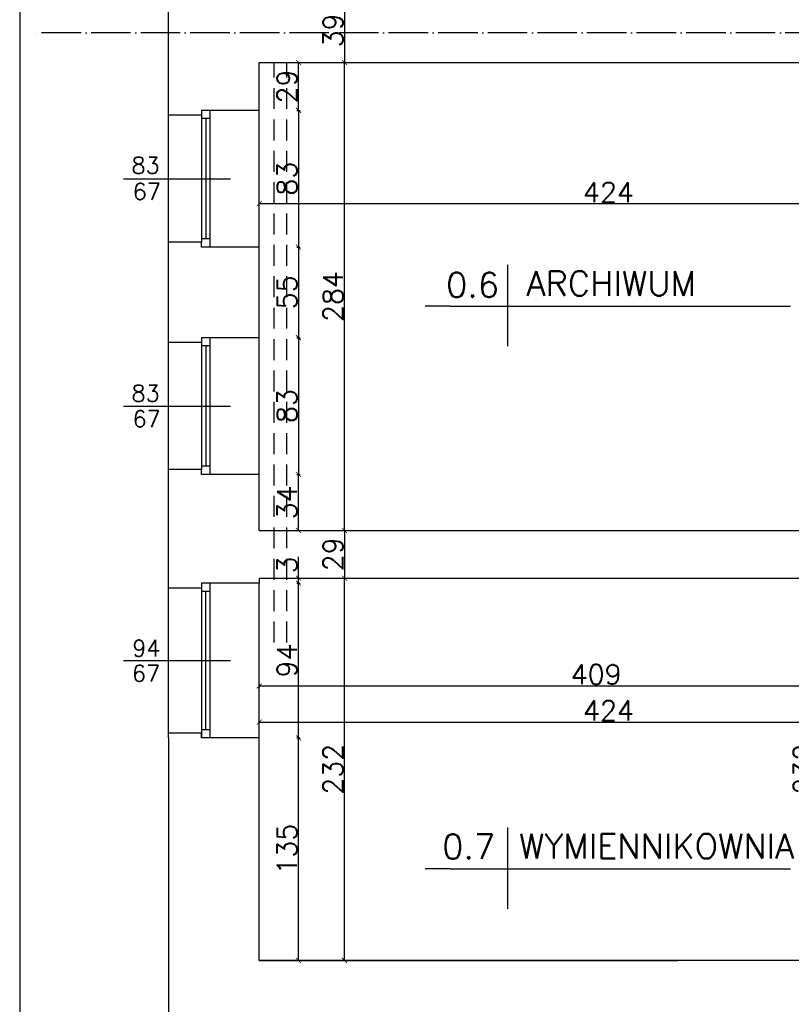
# Model space of a CAD drawing. Header units: millimetres. Extents: x -155361 to 49141, y -33787 to 6941.
# Tile 38 of 44: x -22280 to -21812, y 4687 to 5285. Entities that reach past the tile are written whole.
import ezdxf

# ---------------------------------------------------------------- set-up
doc = ezdxf.new("R2010")
doc.units = ezdxf.units.MM
doc.linetypes.add('ACAD_ISO04W100', pattern=[30, 24, -3, 0, -3])
doc.linetypes.add('DASHED', pattern=[19.05, 12.7, -6.35])
doc.styles.add('Opisowy', font='txt.shx')
doc.styles.get("Standard").update_dxf_attribs({"font": 'txt.shx'})
doc.dimstyles.new('ISO-25', dxfattribs={"dimtxt": 12, "dimasz": 3, "dimexe": 1, "dimexo": 1, "dimgap": 1, "dimtad": 1, "dimdec": 0, "dimtxsty": 'Opisowy', "dimblk": 'ARCHTICK', "dimcen": 2.5, "dimadec": 0, "dimazin": 0, "dimtfac": 1, "dimtdec": 0, "dimtmove": 0, "dimatfit": 3, "dimldrblk": 'ARCHTICK', "dimfxl": 1, "dimfxlon": 1, "dimarcsym": 0})

# ---------------------------------------------------------------- blocks, each defined once
blk = doc.blocks.new('_ArchTick')
at = {"color": 0, "linetype": 'ByBlock', "const_width": 0.15}
blk.add_lwpolyline([(-0.5, -0.5), (0.5, 0.5)], dxfattribs=at)
blk = doc.blocks.new('*D11417')
at = {"color": 0, "lineweight": -2}
for p, q in [((-22084.29, 5298.02), (-22082.29, 5298.02)), ((-22083.29, 5298.02), (-22083.29, 5259.02)), ((-22084.29, 5259.02), (-22082.29, 5259.02))]:
    blk.add_line(p, q, dxfattribs=at)
at = {"layer": 'Defpoints', "color": 0}
for p in [(-22137.29, 5298.02), (-22137.29, 5259.02), (-22083.29, 5259.02)]:
    blk.add_point(p, dxfattribs=at)
at = {"color": 0, "lineweight": -2, "xscale": 3, "yscale": 3, "zscale": 3}
for p, rotation in [((-22083.29, 5298.02), 90), ((-22083.29, 5259.02), -90.00000000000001)]:
    blk.add_blockref('_ArchTick', p, dxfattribs=dict(at, rotation=rotation))
at = {"color": 0, "insert": (-22090.29, 5278.52), "char_height": 12, "attachment_point": 5, "rotation": 90, "style": 'Opisowy'}
blk.add_mtext('39', dxfattribs=at)
blk = doc.blocks.new('*D11418')
at = {"color": 0, "lineweight": -2}
for p, q in [((-22084.29, 4975.02), (-22084.29, 4975.02)), ((-22083.29, 4975.02), (-22083.29, 4946.02)), ((-22084.29, 4946.02), (-22084.29, 4946.02))]:
    blk.add_line(p, q, dxfattribs=at)
at = {"layer": 'Defpoints', "color": 0}
for p in [(-22083.29, 4975.02), (-22083.29, 4946.02), (-22083.29, 4946.02)]:
    blk.add_point(p, dxfattribs=at)
at = {"color": 0, "lineweight": -2, "xscale": 3, "yscale": 3, "zscale": 3}
for p, rotation in [((-22083.29, 4975.02), 90), ((-22083.29, 4946.02), -90.00000000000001)]:
    blk.add_blockref('_ArchTick', p, dxfattribs=dict(at, rotation=rotation))
at = {"color": 0, "insert": (-22090.29, 4960.52), "char_height": 12, "attachment_point": 5, "rotation": 90, "style": 'Opisowy'}
blk.add_mtext('29', dxfattribs=at)
blk = doc.blocks.new('*D11419')
at = {"color": 0, "lineweight": -2}
for p, q in [((-22112.24, 5259.02), (-22110.24, 5259.02)), ((-22111.24, 5230.02), (-22111.24, 5259.02)), ((-22112.24, 5230.02), (-22110.24, 5230.02))]:
    blk.add_line(p, q, dxfattribs=at)
at = {"layer": 'Defpoints', "color": 0}
for p in [(-22135.09, 5259.02), (-22111.24, 5259.02), (-22135.09, 5230.02)]:
    blk.add_point(p, dxfattribs=at)
at = {"color": 0, "lineweight": -2, "xscale": 3, "yscale": 3, "zscale": 3}
for p, rotation in [((-22111.24, 5259.02), 90), ((-22111.24, 5230.02), -90.00000000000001)]:
    blk.add_blockref('_ArchTick', p, dxfattribs=dict(at, rotation=rotation))
at = {"color": 0, "insert": (-22118.24, 5244.52), "char_height": 12, "attachment_point": 5, "rotation": 90, "style": 'Opisowy'}
blk.add_mtext('29', dxfattribs=at)
blk = doc.blocks.new('*D11420')
at = {"color": 0, "lineweight": -2}
for p, q in [((-22112.24, 5230.02), (-22110.24, 5230.02)), ((-22111.24, 5230.02), (-22111.24, 5147.02)), ((-22112.24, 5147.02), (-22110.24, 5147.02))]:
    blk.add_line(p, q, dxfattribs=at)
at = {"layer": 'Defpoints', "color": 0}
for p in [(-22135.09, 5230.02), (-22135.09, 5147.02), (-22111.24, 5147.02)]:
    blk.add_point(p, dxfattribs=at)
at = {"color": 0, "lineweight": -2, "xscale": 3, "yscale": 3, "zscale": 3}
for p, rotation in [((-22111.24, 5230.02), 90), ((-22111.24, 5147.02), -90.00000000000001)]:
    blk.add_blockref('_ArchTick', p, dxfattribs=dict(at, rotation=rotation))
at = {"color": 0, "insert": (-22118.24, 5188.52), "char_height": 12, "attachment_point": 5, "rotation": 90, "style": 'Opisowy'}
blk.add_mtext('83', dxfattribs=at)
blk = doc.blocks.new('*D11421')
at = {"color": 0, "lineweight": -2}
for p, q in [((-22112.24, 5147.02), (-22110.24, 5147.02)), ((-22111.24, 5147.02), (-22111.24, 5092.02)), ((-22112.24, 5092.02), (-22110.24, 5092.02))]:
    blk.add_line(p, q, dxfattribs=at)
at = {"layer": 'Defpoints', "color": 0}
for p in [(-22135.09, 5147.02), (-22135.09, 5092.02), (-22111.24, 5092.02)]:
    blk.add_point(p, dxfattribs=at)
at = {"color": 0, "lineweight": -2, "xscale": 3, "yscale": 3, "zscale": 3}
for p, rotation in [((-22111.24, 5147.02), 90), ((-22111.24, 5092.02), -90.00000000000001)]:
    blk.add_blockref('_ArchTick', p, dxfattribs=dict(at, rotation=rotation))
at = {"color": 0, "insert": (-22118.24, 5119.52), "char_height": 12, "attachment_point": 5, "rotation": 90, "style": 'Opisowy'}
blk.add_mtext('55', dxfattribs=at)
blk = doc.blocks.new('*D11422')
at = {"color": 0, "lineweight": -2}
for p, q in [((-22112.24, 5092.02), (-22110.24, 5092.02)), ((-22111.24, 5092.02), (-22111.24, 5009.02)), ((-22112.24, 5009.02), (-22110.24, 5009.02))]:
    blk.add_line(p, q, dxfattribs=at)
at = {"layer": 'Defpoints', "color": 0}
for p in [(-22135.09, 5092.02), (-22135.09, 5009.02), (-22111.24, 5009.02)]:
    blk.add_point(p, dxfattribs=at)
at = {"color": 0, "lineweight": -2, "xscale": 3, "yscale": 3, "zscale": 3}
for p, rotation in [((-22111.24, 5092.02), 90), ((-22111.24, 5009.02), -90.00000000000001)]:
    blk.add_blockref('_ArchTick', p, dxfattribs=dict(at, rotation=rotation))
at = {"color": 0, "insert": (-22118.24, 5050.52), "char_height": 12, "attachment_point": 5, "rotation": 90, "style": 'Opisowy'}
blk.add_mtext('83', dxfattribs=at)
blk = doc.blocks.new('*D11423')
at = {"color": 0, "lineweight": -2}
for p, q in [((-22112.24, 5009.02), (-22110.24, 5009.02)), ((-22111.24, 4975.02), (-22111.24, 5009.02)), ((-22112.24, 4975.02), (-22110.24, 4975.02))]:
    blk.add_line(p, q, dxfattribs=at)
at = {"layer": 'Defpoints', "color": 0}
for p in [(-22135.09, 5009.02), (-22111.24, 5009.02), (-22135.09, 4975.02)]:
    blk.add_point(p, dxfattribs=at)
at = {"color": 0, "lineweight": -2, "xscale": 3, "yscale": 3, "zscale": 3}
for p, rotation in [((-22111.24, 5009.02), 90), ((-22111.24, 4975.02), -90.00000000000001)]:
    blk.add_blockref('_ArchTick', p, dxfattribs=dict(at, rotation=rotation))
at = {"color": 0, "insert": (-22118.24, 4992.02), "char_height": 12, "attachment_point": 5, "rotation": 90, "style": 'Opisowy'}
blk.add_mtext('34', dxfattribs=at)
blk = doc.blocks.new('*D11424')
at = {"color": 0, "lineweight": -2}
for p, q in [((-22111.24, 4946.02), (-22111.24, 4959.02)), ((-22112.24, 4946.02), (-22110.24, 4946.02)), ((-22111.24, 4943.02), (-22111.24, 4946.02)), ((-22112.24, 4943.02), (-22110.24, 4943.02))]:
    blk.add_line(p, q, dxfattribs=at)
at = {"layer": 'Defpoints', "color": 0}
for p in [(-22135.09, 4946.02), (-22111.24, 4946.02), (-22135.09, 4943.02)]:
    blk.add_point(p, dxfattribs=at)
at = {"color": 0, "lineweight": -2, "xscale": 3, "yscale": 3, "zscale": 3}
for p, rotation in [((-22111.24, 4946.02), 90), ((-22111.24, 4943.02), -90.00000000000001)]:
    blk.add_blockref('_ArchTick', p, dxfattribs=dict(at, rotation=rotation))
at = {"color": 0, "insert": (-22118.24, 4954.02), "char_height": 12, "attachment_point": 5, "rotation": 90, "style": 'Opisowy'}
blk.add_mtext('3', dxfattribs=at)
blk = doc.blocks.new('*D11425')
at = {"color": 0, "lineweight": -2}
for p, q in [((-22112.24, 4943.02), (-22110.24, 4943.02)), ((-22111.24, 4849.02), (-22111.24, 4943.02)), ((-22112.24, 4849.02), (-22110.24, 4849.02))]:
    blk.add_line(p, q, dxfattribs=at)
at = {"layer": 'Defpoints', "color": 0}
for p in [(-22135.09, 4943.02), (-22111.24, 4943.02), (-22135.09, 4849.02)]:
    blk.add_point(p, dxfattribs=at)
at = {"color": 0, "lineweight": -2, "xscale": 3, "yscale": 3, "zscale": 3}
for p, rotation in [((-22111.24, 4943.02), 90), ((-22111.24, 4849.02), -90.00000000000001)]:
    blk.add_blockref('_ArchTick', p, dxfattribs=dict(at, rotation=rotation))
at = {"color": 0, "insert": (-22118.24, 4896.02), "char_height": 12, "attachment_point": 5, "rotation": 90, "style": 'Opisowy'}
blk.add_mtext('94', dxfattribs=at)
blk = doc.blocks.new('*D11426')
at = {"color": 0, "lineweight": -2}
for p, q in [((-22112.24, 4849.02), (-22110.24, 4849.02)), ((-22111.24, 4714.02), (-22111.24, 4849.02)), ((-22112.24, 4714.02), (-22110.24, 4714.02))]:
    blk.add_line(p, q, dxfattribs=at)
at = {"layer": 'Defpoints', "color": 0}
for p in [(-22135.09, 4849.02), (-22111.24, 4849.02), (-22135.09, 4714.02)]:
    blk.add_point(p, dxfattribs=at)
at = {"color": 0, "lineweight": -2, "xscale": 3, "yscale": 3, "zscale": 3}
for p, rotation in [((-22111.24, 4849.02), 90), ((-22111.24, 4714.02), -90.00000000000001)]:
    blk.add_blockref('_ArchTick', p, dxfattribs=dict(at, rotation=rotation))
at = {"color": 0, "insert": (-22118.24, 4781.52), "char_height": 12, "attachment_point": 5, "rotation": 90, "style": 'Opisowy'}
blk.add_mtext('135', dxfattribs=at)
blk = doc.blocks.new('*D11427')
at = {"color": 0, "lineweight": -2}
for p, q in [((-22135.06, 4857.68), (-22135.06, 4859.68)), ((-21711.06, 4857.68), (-21711.06, 4859.68)), ((-22135.06, 4858.68), (-21711.06, 4858.68))]:
    blk.add_line(p, q, dxfattribs=at)
at = {"layer": 'Defpoints', "color": 0}
for p in [(-21711.06, 4858.68), (-22135.06, 4848.72), (-21711.06, 4848.72)]:
    blk.add_point(p, dxfattribs=at)
at = {"color": 0, "lineweight": -2, "xscale": 3, "yscale": 3, "zscale": 3, "rotation": 180}
blk.add_blockref('_ArchTick', (-22135.06, 4858.68), dxfattribs=at)
at = {"color": 0, "lineweight": -2, "xscale": 3, "yscale": 3, "zscale": 3}
blk.add_blockref('_ArchTick', (-21711.06, 4858.68), dxfattribs=at)
at = {"color": 0, "insert": (-21923.06, 4865.68), "char_height": 12, "attachment_point": 5, "style": 'Opisowy'}
blk.add_mtext('424', dxfattribs=at)
blk = doc.blocks.new('*D11428')
at = {"color": 0, "lineweight": -2}
for p, q in [((-22084.29, 4946.02), (-22082.29, 4946.02)), ((-22083.29, 4714.02), (-22083.29, 4946.02)), ((-22084.29, 4714.02), (-22082.29, 4714.02))]:
    blk.add_line(p, q, dxfattribs=at)
at = {"layer": 'Defpoints', "color": 0}
for p in [(-22135.09, 4946.02), (-22083.29, 4946.02), (-22135.09, 4714.02)]:
    blk.add_point(p, dxfattribs=at)
at = {"color": 0, "lineweight": -2, "xscale": 3, "yscale": 3, "zscale": 3}
for p, rotation in [((-22083.29, 4946.02), 90), ((-22083.29, 4714.02), -90.00000000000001)]:
    blk.add_blockref('_ArchTick', p, dxfattribs=dict(at, rotation=rotation))
at = {"color": 0, "insert": (-22090.29, 4830.02), "char_height": 12, "attachment_point": 5, "rotation": 90, "style": 'Opisowy'}
blk.add_mtext('232', dxfattribs=at)
blk = doc.blocks.new('*D11429')
at = {"color": 0, "lineweight": -2}
for p, q in [((-22084.29, 5259.02), (-22082.29, 5259.02)), ((-22083.29, 4975.02), (-22083.29, 5259.02)), ((-22084.29, 4975.02), (-22082.29, 4975.02))]:
    blk.add_line(p, q, dxfattribs=at)
at = {"layer": 'Defpoints', "color": 0}
for p in [(-22135.09, 5259.02), (-22083.29, 5259.02), (-22135.09, 4975.02)]:
    blk.add_point(p, dxfattribs=at)
at = {"color": 0, "lineweight": -2, "xscale": 3, "yscale": 3, "zscale": 3}
for p, rotation in [((-22083.29, 5259.02), 90), ((-22083.29, 4975.02), -90.00000000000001)]:
    blk.add_blockref('_ArchTick', p, dxfattribs=dict(at, rotation=rotation))
at = {"color": 0, "insert": (-22090.29, 5117.02), "char_height": 12, "attachment_point": 5, "rotation": 90, "style": 'Opisowy'}
blk.add_mtext('284', dxfattribs=at)
blk = doc.blocks.new('*D11433')
at = {"color": 0, "lineweight": -2}
for p, q in [((-22135.06, 4881.62), (-22135.06, 4879.62)), ((-22135.06, 4880.62), (-21726.06, 4880.62)), ((-21726.06, 4881.62), (-21726.06, 4879.62))]:
    blk.add_line(p, q, dxfattribs=at)
at = {"layer": 'Defpoints', "color": 0}
for p in [(-22135.06, 4959.23), (-21726.06, 4959.23), (-21726.06, 4880.62)]:
    blk.add_point(p, dxfattribs=at)
at = {"color": 0, "lineweight": -2, "xscale": 3, "yscale": 3, "zscale": 3, "rotation": 180}
blk.add_blockref('_ArchTick', (-22135.06, 4880.62), dxfattribs=at)
at = {"color": 0, "lineweight": -2, "xscale": 3, "yscale": 3, "zscale": 3}
blk.add_blockref('_ArchTick', (-21726.06, 4880.62), dxfattribs=at)
at = {"color": 0, "insert": (-21930.56, 4887.62), "char_height": 12, "attachment_point": 5, "style": 'Opisowy'}
blk.add_mtext('409', dxfattribs=at)
blk = doc.blocks.new('*D11467')
at = {"color": 0, "lineweight": -2}
for p, q in [((-21796.77, 4946.02), (-21798.77, 4946.02)), ((-21797.77, 4714.02), (-21797.77, 4946.02)), ((-21796.77, 4714.02), (-21798.77, 4714.02))]:
    blk.add_line(p, q, dxfattribs=at)
at = {"layer": 'Defpoints', "color": 0}
for p in [(-21797.77, 4946.02), (-21726.09, 4946.02), (-21711.09, 4714.02)]:
    blk.add_point(p, dxfattribs=at)
at = {"color": 0, "lineweight": -2, "xscale": 3, "yscale": 3, "zscale": 3}
for p, rotation in [((-21797.77, 4946.02), 90), ((-21797.77, 4714.02), -90.00000000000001)]:
    blk.add_blockref('_ArchTick', p, dxfattribs=dict(at, rotation=rotation))
at = {"color": 0, "insert": (-21804.77, 4830.02), "char_height": 12, "attachment_point": 5, "rotation": 90, "style": 'Opisowy'}
blk.add_mtext('232', dxfattribs=at)
blk = doc.blocks.new('*D11515')
at = {"color": 0, "lineweight": -2}
for p, q in [((-22135.09, 5172.31), (-22135.09, 5174.31)), ((-21711.09, 5173.31), (-22135.09, 5173.31)), ((-21711.09, 5172.31), (-21711.09, 5174.31))]:
    blk.add_line(p, q, dxfattribs=at)
at = {"layer": 'Defpoints', "color": 0}
for p in [(-22135.09, 5173.31), (-22135.09, 5154.02), (-21711.09, 5154.02)]:
    blk.add_point(p, dxfattribs=at)
at = {"color": 0, "lineweight": -2, "xscale": 3, "yscale": 3, "zscale": 3, "rotation": 180}
blk.add_blockref('_ArchTick', (-22135.09, 5173.31), dxfattribs=at)
at = {"color": 0, "lineweight": -2, "xscale": 3, "yscale": 3, "zscale": 3}
blk.add_blockref('_ArchTick', (-21711.09, 5173.31), dxfattribs=at)
at = {"color": 0, "insert": (-21923.09, 5180.31), "char_height": 12, "attachment_point": 5, "style": 'Opisowy'}
blk.add_mtext('424', dxfattribs=at)

msp = doc.modelspace()

# ---------------------------------------------------------------- linework, layer by layer
for p, q in [((-22280.48, 6940.9), (-22280.48, 4380.11)), ((-22190.09, 5230.02), (-22190.09, 5323.88)), ((-22135.09, 5230.02), (-22135.09, 5259.02)), ((-22135.09, 5259.02), (-21711.09, 5259.02)), ((-22190.09, 5147.02), (-22190.09, 5230.02)), ((-22170.09, 5230.02), (-22170.09, 5227.02)), ((-22165.09, 5230.02), (-22170.09, 5230.02)), ((-22170.09, 5230.02), (-22170.09, 5150.02)), ((-22135.09, 5230.02), (-22165.09, 5230.02)), ((-22165.09, 5230.02), (-22165.09, 5147.02)), ((-22135.09, 5147.02), (-22135.09, 5230.02)), ((-22170.09, 5227.02), (-22190.09, 5227.02)), ((-22165.09, 5225.02), (-22170.09, 5225.02)), ((-22167.59, 5225.02), (-22167.59, 5152.02)), ((-22217.56, 5188.52), (-22152.57, 5188.52)), ((-22170.09, 5150.02), (-22190.09, 5150.02)), ((-22190.09, 5092.02), (-22190.09, 5147.02)), ((-22165.09, 5152.02), (-22170.09, 5152.02)), ((-22170.09, 5147.02), (-22170.09, 5150.02)), ((-22165.09, 5147.02), (-22170.09, 5147.02)), ((-22135.09, 5147.02), (-22165.09, 5147.02)), ((-22135.09, 5092.02), (-22135.09, 5147.02)), ((-21984.29, 5136.21), (-21984.29, 5086.84)), ((-22019.24, 5111.16), (-22034.35, 5111.16)), ((-22019.24, 5111.16), (-21856.44, 5111.16)), ((-21856.44, 5111.16), (-21812.57, 5111.16)), ((-22190.09, 5009.02), (-22190.09, 5092.02)), ((-22170.09, 5089.02), (-22190.09, 5089.02)), ((-22170.09, 5092.02), (-22170.09, 5089.02)), ((-22165.09, 5092.02), (-22170.09, 5092.02)), ((-22170.09, 5092.02), (-22170.09, 5012.02)), ((-22165.09, 5087.02), (-22170.09, 5087.02)), ((-22167.59, 5087.02), (-22167.59, 5014.02)), ((-22135.09, 5092.02), (-22165.09, 5092.02)), ((-22165.09, 5092.02), (-22165.09, 5009.02)), ((-22135.09, 5009.02), (-22135.09, 5092.02)), ((-22217.56, 5050.52), (-22152.57, 5050.52)), ((-22170.09, 5012.02), (-22190.09, 5012.02)), ((-22190.09, 4943.02), (-22190.09, 5009.02)), ((-22165.09, 5014.02), (-22170.09, 5014.02)), ((-22170.09, 5009.02), (-22170.09, 5012.02)), ((-22165.09, 5009.02), (-22170.09, 5009.02)), ((-22135.09, 5009.02), (-22165.09, 5009.02)), ((-22135.09, 4975.02), (-22135.09, 5009.02)), ((-22135.09, 4975.02), (-21726.09, 4975.02)), ((-22135.09, 4946.02), (-22135.09, 4943.02)), ((-22135.09, 4946.02), (-21726.09, 4946.02)), ((-22190.09, 4849.02), (-22190.09, 4943.02)), ((-22190.09, 4943.02), (-22190.09, 4943.02)), ((-22170.09, 4940.02), (-22190.09, 4940.02)), ((-22170.09, 4943.02), (-22170.09, 4849.02)), ((-22170.09, 4943.02), (-22170.09, 4940.02)), ((-22165.09, 4943.02), (-22170.09, 4943.02)), ((-22165.09, 4938.02), (-22170.09, 4938.02)), ((-22167.59, 4854.02), (-22167.59, 4938.02)), ((-22135.09, 4943.02), (-22165.09, 4943.02)), ((-22165.09, 4943.02), (-22165.09, 4849.02)), ((-22135.09, 4849.02), (-22135.09, 4943.02)), ((-22217.56, 4896.02), (-22152.57, 4896.02)), ((-22165.09, 4854.02), (-22170.09, 4854.02)), ((-22170.09, 4852.02), (-22190.09, 4852.02)), ((-22190.09, 4849.02), (-22190.09, 4659.02)), ((-22170.09, 4849.02), (-22170.09, 4852.02)), ((-22165.09, 4849.02), (-22170.09, 4849.02)), ((-22135.09, 4849.02), (-22165.09, 4849.02)), ((-22135.09, 4714.02), (-22135.09, 4849.02)), ((-21984.29, 4794.62), (-21984.29, 4745.25)), ((-22019.24, 4769.58), (-22034.35, 4769.58)), ((-22019.24, 4769.58), (-21856.44, 4769.58)), ((-21856.44, 4769.58), (-21812.57, 4769.58)), ((-21711.09, 4714.02), (-22135.09, 4714.02)), ((-22135.09, 4714.02), (-21880.96, 4714.02))]:
    msp.add_line(p, q)
at = {"linetype": 'ACAD_ISO04W100'}
msp.add_line((-20527.55, 5277.02), (-22272.16, 5277.02), dxfattribs=at)
at = {"linetype": 'DASHED'}
for p, q in [((-22125.99, 4907.02), (-22125.99, 5259.02)), ((-22118.33, 4907.02), (-22118.33, 5259.02))]:
    msp.add_line(p, q, dxfattribs=at)

# ---------------------------------------------------------------- texts
at = {"attachment_point": 1}
for s, insert, char_height, width in [('83', (-22212.61, 5201.6), 10, 0.8323), ('67', (-22211.88, 5185.74), 10, 40.9935), ('0.6', (-22021.64, 5131.58), 15, 8.9721), ('83', (-22212.61, 5063.28), 10, 0.8323), ('67', (-22211.99, 5047.74), 10, 40.9935), ('94', (-22212.16, 4908.5), 10, 9.0913), ('67', (-22212.34, 4893.24), 10, 40.9935), ('0.7', (-22024, 4790.6), 15, 2.6772), ('WYMIENNIKOWNIA', (-21977.44, 4790.85), 15, 11.3886)]:
    msp.add_mtext(s, dxfattribs=dict(at, insert=insert, char_height=char_height, width=width))
at = {"insert": (-21972.79, 5132.42), "char_height": 15, "attachment_point": 1}
msp.add_mtext('ARCHIWUM', dxfattribs=at)

# ---------------------------------------------------------------- dimensions: what is measured, and where the dimension line sits
for base, p1, p2, picture, middle in [((-22083.29, 5259.02), (-22137.29, 5298.02), (-22137.29, 5259.02), '*D11417', (-22090.29, 5278.52)), ((-22111.24, 5259.02), (-22135.09, 5230.02), (-22135.09, 5259.02), '*D11419', (-22118.24, 5244.52)), ((-22083.29, 5259.02), (-22135.09, 4975.02), (-22135.09, 5259.02), '*D11429', (-22090.29, 5117.02)), ((-22111.24, 5147.02), (-22135.09, 5230.02), (-22135.09, 5147.02), '*D11420', (-22118.24, 5188.52)), ((-22111.24, 5092.02), (-22135.09, 5147.02), (-22135.09, 5092.02), '*D11421', (-22118.24, 5119.52)), ((-22111.24, 5009.02), (-22135.09, 5092.02), (-22135.09, 5009.02), '*D11422', (-22118.24, 5050.52)), ((-22111.24, 5009.02), (-22135.09, 4975.02), (-22135.09, 5009.02), '*D11423', (-22118.24, 4992.02)), ((-22083.29, 4946.02), (-22083.29, 4975.02), (-22083.29, 4946.02), '*D11418', (-22090.29, 4960.52)), ((-22111.24, 4946.02), (-22135.09, 4943.02), (-22135.09, 4946.02), '*D11424', (-22118.24, 4954.02)), ((-22083.29, 4946.02), (-22135.09, 4714.02), (-22135.09, 4946.02), '*D11428', (-22090.29, 4830.02)), ((-22111.24, 4943.02), (-22135.09, 4849.02), (-22135.09, 4943.02), '*D11425', (-22118.24, 4896.02)), ((-21797.77, 4946.02), (-21711.09, 4714.02), (-21726.09, 4946.02), '*D11467', (-21804.77, 4830.02)), ((-22111.24, 4849.02), (-22135.09, 4714.02), (-22135.09, 4849.02), '*D11426', (-22118.24, 4781.52))]:
    dim = msp.add_linear_dim(base=base, p1=p1, p2=p2, angle=90, dimstyle='ISO-25', override={"dimzin": 1})
    dim.commit()
    dim.dimension.update_dxf_attribs({"geometry": picture, "text_midpoint": middle})
for base, p1, p2, picture, middle in [((-22135.09, 5173.31), (-21711.09, 5154.02), (-22135.09, 5154.02), '*D11515', (-21923.09, 5180.31)), ((-21726.06, 4880.62), (-22135.06, 4959.23), (-21726.06, 4959.23), '*D11433', (-21930.56, 4887.62)), ((-21711.06, 4858.68), (-22135.06, 4848.72), (-21711.06, 4848.72), '*D11427', (-21923.06, 4865.68))]:
    dim = msp.add_linear_dim(base=base, p1=p1, p2=p2, dimstyle='ISO-25', override={"dimzin": 1})
    dim.commit()
    dim.dimension.update_dxf_attribs({"geometry": picture, "text_midpoint": middle})

doc.saveas('drawing.dxf')
